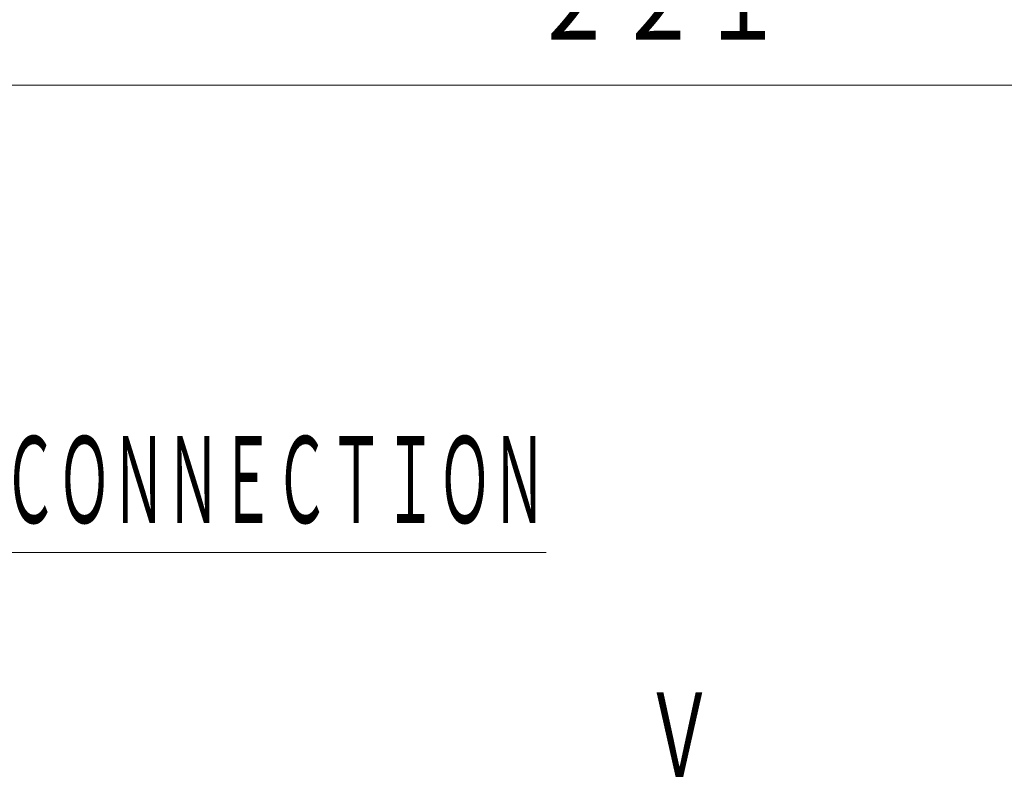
# Model space of a CAD drawing. Header units: millimetres. Extents: x 0 to 1300, y 0 to 891.
# Tile 13 of 142: x 375 to 483, y 316 to 400. Entities that reach past the tile are written whole.
import ezdxf

# ---------------------------------------------------------------- set-up
doc = ezdxf.new("R2010")
doc.units = ezdxf.units.MM
doc.header["$LTSCALE"] = 0.547069
doc.layers.add('NoLayerName_001', color=7, linetype='Continuous')
doc.styles.get("Standard").update_dxf_attribs({"font": 'txt', "bigfont": 'extfont2'})
doc.dimstyles.get("Standard").update_dxf_attribs({"dimtxt": 2.5, "dimasz": 2.5, "dimexe": 1, "dimexo": 1, "dimtad": 1, "dimdec": 3, "dimzin": 0, "dimdsep": 46, "dimtxsty": 'Standard', "dimcen": 2.5, "dimadec": 3, "dimazin": 0, "dimtfac": 0.75, "dimtdec": 3, "dimtmove": 0, "dimatfit": 3, "dimfxl": 1, "dimarcsym": 0})

# ---------------------------------------------------------------- blocks, each defined once
blk = doc.blocks.new('_OPEN30')
at = {"color": 0, "linetype": 'ByBlock', "lineweight": -2}
for p, q in [((-1, 0.267949), (0, 0)), ((0, 0), (-1, -0.267949)), ((0, 0), (-1, 0))]:
    blk.add_line(p, q, dxfattribs=at)
blk = doc.blocks.new('*D143')
at = {"layer": 'Defpoints', "color": 0}
for p in [(334.5, 555.49), (555, 527.99), (334.5, 392.36)]:
    blk.add_point(p, dxfattribs=at)
at = {"layer": 'NoLayerName_001', "color": 0, "linetype": 'Continuous', "lineweight": 13}
for p, q in [((334.5, 552.49), (334.5, 389.36)), ((555, 524.99), (555, 389.36)), ((550.5, 392.36), (339, 392.36))]:
    blk.add_line(p, q, dxfattribs=at)
at = {"layer": 'NoLayerName_001', "color": 0, "lineweight": 13, "xscale": 4.5, "yscale": 4.5, "zscale": 4.5, "rotation": 180}
blk.add_blockref('_OPEN30', (334.5, 392.36), dxfattribs=at)
at = {"layer": 'NoLayerName_001', "color": 0, "lineweight": 13, "xscale": 4.5, "yscale": 4.5, "zscale": 4.5}
blk.add_blockref('_OPEN30', (555, 392.36), dxfattribs=at)
at = {"layer": 'NoLayerName_001', "color": 0, "lineweight": 13, "insert": (444.75, 401.58), "char_height": 10.5, "attachment_point": 5}
blk.add_mtext('\\W0.8000;２２１', dxfattribs=at)

msp = doc.modelspace()

# ---------------------------------------------------------------- texts
at = {"layer": 'NoLayerName_001', "color": 3, "lineweight": 13, "insert": (284.0732, 343.4744), "char_height": 10.8, "attachment_point": 7}
msp.add_mtext('\\A1;\\W0.5000;\\LＭＯＴＯＲ\u3000ＴＥＲＭＩＮＡＬ\u3000ＣＯＮＮＥＣＴＩＯＮ\\l', dxfattribs=at)
at = {"layer": 'NoLayerName_001', "color": 3, "linetype": 'Continuous', "lineweight": 13, "insert": (443.2703, 315.7587), "char_height": 10.5, "attachment_point": 7, "line_spacing_factor": 0.771429}
msp.add_mtext('\\A1;\\W0.6667;Ｖ', dxfattribs=at)

# ---------------------------------------------------------------- dimensions: what is measured, and where the dimension line sits
at = {"layer": 'NoLayerName_001', "color": 3, "linetype": 'Continuous', "lineweight": 13}
dim = msp.add_linear_dim(base=(334.5, 392.3623), p1=(555, 527.9913), p2=(334.5, 555.4913), angle=180, text='\\W0.8000;２２１', dimstyle='Standard', override={"dimtxt": 10.5, "dimasz": 4.5, "dimexe": 3, "dimexo": 3, "dimgap": 3, "dimzin": 8, "dimblk": 'OPEN30', "dimclrd": 0, "dimclre": 0, "dimclrt": 0, "dimtp": 0, "dimtm": 0, "dimlwd": 13, "dimlwe": 13}, dxfattribs=at)
dim.commit()
dim.dimension.update_dxf_attribs({"geometry": '*D143', "text_midpoint": (444.75, 392.3623), "dimtype": 160})

doc.saveas('drawing.dxf')
